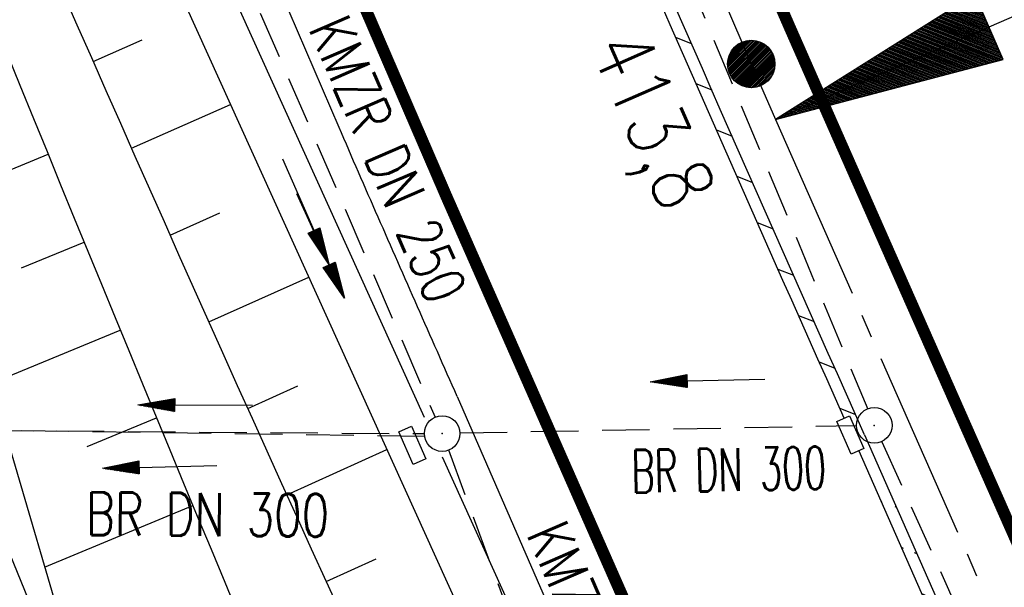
# Model space of a CAD drawing. Extents: x 447258 to 447844, y 441190 to 442763.
# Tile 31 of 123: x 447574 to 447616, y 441512 to 441536. Entities that reach past the tile are written whole.
import ezdxf
from ezdxf.enums import TextEntityAlignment as Align

# ---------------------------------------------------------------- set-up
doc = ezdxf.new("R2010")
doc.units = 0
doc.header["$LTSCALE"] = 2
doc.header["$MEASUREMENT"] = 0
for name, pattern in [('ACHSE', [5.5, 4, -0.5, 0.5, -0.5]), ('AUSGEZOGEN', [0]), ('GESTRICH-X2', [1.5, 1, -0.5])]:
    doc.linetypes.add(name, pattern=pattern)
doc.layers.get('0').update_dxf_attribs({"linetype": 'AUSGEZOGEN'})
for name, color, linetype in [('207-GRENZL-BAB', 7, 'AUSGEZOGEN'), ('ACHSELEMENT', 1, 'AUSGEZOGEN'), ('ACHSETOP', 250, 'ACHSE'), ('BOESCHG', 250, 'AUSGEZOGEN'), ('DURCHL', 200, 'GESTRICH-X2'), ('FBRTOP', 250, 'AUSGEZOGEN'), ('HEKT_B', 250, 'CONTINUOUS'), ('KANAL', 7, 'GESTRICH-X2'), ('MULDE', 250, 'AUSGEZOGEN'), ('PFEIL', 7, 'CONTINUOUS'), ('PFEILTOP', 200, 'AUSGEZOGEN'), ('SCHLITZRINNE', 200, 'AUSGEZOGEN'), ('SCHSYMBOL', 200, 'AUSGEZOGEN'), ('TEXTO', 4, 'CONTINUOUS')]:
    doc.layers.add(name, color=color, linetype=linetype)
doc.styles.add('ROMANS', font='romans.shx', dxfattribs={"width": 0.8})

# ---------------------------------------------------------------- blocks, each defined once
blk = doc.blocks.new('*X15')
at = {"color": 0}
for p, q in [((212.234, 257.394), (213.242, 258.402)), ((212.236, 257.466), (213.169, 258.4)), ((212.237, 257.326), (213.31, 258.399)), ((212.244, 257.262), (213.373, 258.392)), ((212.244, 257.545), (213.09, 258.391)), ((212.254, 257.202), (213.434, 258.381)), ((212.261, 257.633), (213.003, 258.375)), ((212.268, 257.145), (213.491, 258.368)), ((212.284, 257.09), (213.545, 258.351)), ((212.29, 257.732), (212.903, 258.346)), ((212.303, 257.038), (213.597, 258.333)), ((212.324, 256.988), (213.647, 258.312)), ((212.343, 257.856), (212.779, 258.293)), ((212.347, 256.941), (213.694, 258.288)), ((212.372, 256.895), (213.74, 258.263)), ((212.399, 256.852), (213.783, 258.236)), ((212.428, 256.81), (213.825, 258.207)), ((212.459, 256.77), (213.865, 258.176)), ((212.492, 256.732), (213.903, 258.143)), ((212.526, 256.696), (213.939, 258.109)), ((212.563, 256.662), (213.974, 258.073)), ((212.601, 256.629), (214.006, 258.035)), ((212.64, 256.598), (214.037, 257.995)), ((212.682, 256.569), (214.066, 257.953)), ((212.726, 256.542), (214.093, 257.91)), ((212.771, 256.517), (214.119, 257.864)), ((212.819, 256.493), (214.142, 257.817)), ((212.868, 256.472), (214.163, 257.767)), ((212.92, 256.454), (214.182, 257.715)), ((212.975, 256.437), (214.198, 257.661)), ((213.032, 256.424), (214.211, 257.603)), ((213.092, 256.414), (214.222, 257.543)), ((213.156, 256.407), (214.229, 257.479)), ((213.224, 256.404), (214.232, 257.412)), ((213.296, 256.406), (214.23, 257.339)), ((213.375, 256.414), (214.222, 257.26)), ((213.463, 256.43), (214.205, 257.173)), ((213.563, 256.46), (214.176, 257.073)), ((213.686, 256.512), (214.123, 256.949))]:
    blk.add_line(p, q, dxfattribs=at)
blk = doc.blocks.new('SRMAST2')
at = {"color": 0}
blk.add_circle((0, 0), 0.999, dxfattribs=at)
blk.add_point((0, 0), dxfattribs=at)
blk.add_blockref('*X15', (-213.233, -257.403))
blk = doc.blocks.new('*X37')
at = {"color": 0}
for p, q in [((770.573, 145.096), (770.64, 145.163)), ((770.586, 145.18), (770.631, 145.225)), ((770.599, 145.263), (770.622, 145.286)), ((770.497, 144.595), (770.697, 144.795)), ((770.509, 144.679), (770.687, 144.857)), ((770.522, 144.762), (770.678, 144.918)), ((770.535, 144.846), (770.669, 144.979)), ((770.548, 144.929), (770.659, 145.041)), ((770.561, 145.013), (770.65, 145.102)), ((770.407, 144.011), (770.762, 144.366)), ((770.42, 144.094), (770.753, 144.427)), ((770.433, 144.178), (770.744, 144.489)), ((770.446, 144.261), (770.734, 144.55)), ((770.458, 144.345), (770.725, 144.611)), ((770.471, 144.428), (770.716, 144.673)), ((770.484, 144.512), (770.706, 144.734)), ((770.318, 143.426), (770.828, 143.937)), ((770.331, 143.51), (770.819, 143.998)), ((770.343, 143.593), (770.809, 144.059)), ((770.356, 143.677), (770.8, 144.121)), ((770.369, 143.76), (770.791, 144.182)), ((770.382, 143.844), (770.781, 144.243)), ((770.394, 143.927), (770.772, 144.305)), ((770.228, 142.842), (770.894, 143.508)), ((770.241, 142.925), (770.884, 143.569)), ((770.254, 143.009), (770.875, 143.63)), ((770.267, 143.092), (770.866, 143.692)), ((770.279, 143.176), (770.856, 143.753)), ((770.292, 143.259), (770.847, 143.814)), ((770.305, 143.343), (770.838, 143.875)), ((770.152, 142.341), (770.95, 143.14)), ((770.164, 142.425), (770.941, 143.201)), ((770.177, 142.508), (770.931, 143.262)), ((770.19, 142.592), (770.922, 143.324)), ((770.203, 142.675), (770.913, 143.385)), ((770.215, 142.758), (770.903, 143.446)), ((770.062, 141.757), (771.016, 142.71)), ((770.075, 141.84), (771.006, 142.772)), ((770.088, 141.924), (770.997, 142.833)), ((770.1, 142.007), (770.988, 142.894)), ((770.113, 142.091), (770.978, 142.956)), ((770.126, 142.174), (770.969, 143.017)), ((770.139, 142.258), (770.96, 143.078)), ((769.973, 141.172), (771.082, 142.281)), ((769.985, 141.256), (771.072, 142.342)), ((769.998, 141.339), (771.063, 142.404)), ((770.011, 141.423), (771.053, 142.465)), ((770.024, 141.506), (771.044, 142.526)), ((770.037, 141.59), (771.035, 142.588)), ((770.049, 141.673), (771.025, 142.649)), ((769.883, 140.588), (771.147, 141.852)), ((769.896, 140.671), (771.138, 141.913)), ((769.909, 140.755), (771.129, 141.974)), ((769.922, 140.838), (771.119, 142.036)), ((769.934, 140.922), (771.11, 142.097)), ((769.947, 141.005), (771.1, 142.158)), ((769.96, 141.089), (771.091, 142.22)), ((769.794, 140.003), (771.213, 141.423)), ((769.807, 140.087), (771.204, 141.484)), ((769.819, 140.17), (771.194, 141.545)), ((769.832, 140.254), (771.185, 141.607)), ((769.845, 140.337), (771.175, 141.668)), ((769.858, 140.421), (771.166, 141.729)), ((769.87, 140.504), (771.157, 141.79)), ((769.717, 139.502), (771.269, 141.055)), ((769.73, 139.586), (771.26, 141.116)), ((769.743, 139.669), (771.251, 141.177)), ((769.755, 139.753), (771.241, 141.239)), ((769.768, 139.836), (771.232, 141.3)), ((769.781, 139.92), (771.222, 141.361)), ((769.628, 138.918), (771.335, 140.625)), ((769.64, 139.001), (771.326, 140.687)), ((769.653, 139.085), (771.316, 140.748)), ((769.666, 139.168), (771.307, 140.809)), ((769.679, 139.252), (771.297, 140.871)), ((769.692, 139.335), (771.288, 140.932)), ((769.704, 139.419), (771.279, 140.993)), ((769.538, 138.334), (771.401, 140.196)), ((769.551, 138.417), (771.391, 140.257)), ((769.564, 138.501), (771.382, 140.319)), ((769.577, 138.584), (771.373, 140.38)), ((769.589, 138.667), (771.363, 140.441)), ((769.602, 138.751), (771.354, 140.503)), ((769.615, 138.834), (771.344, 140.564)), ((769.449, 137.749), (771.466, 139.767)), ((769.462, 137.833), (771.457, 139.828)), ((769.474, 137.916), (771.448, 139.889)), ((769.487, 138), (771.438, 139.951)), ((769.5, 138.083), (771.429, 140.012)), ((769.513, 138.167), (771.419, 140.073)), ((769.525, 138.25), (771.41, 140.135)), ((769.372, 137.248), (771.523, 139.399)), ((769.385, 137.332), (771.513, 139.46)), ((769.398, 137.415), (771.504, 139.521)), ((769.41, 137.499), (771.495, 139.583)), ((769.423, 137.582), (771.485, 139.644)), ((769.436, 137.666), (771.476, 139.705)), ((769.283, 136.664), (771.588, 138.97)), ((769.295, 136.747), (771.579, 139.031)), ((769.308, 136.831), (771.57, 139.092)), ((769.321, 136.914), (771.56, 139.154)), ((769.334, 136.998), (771.551, 139.215)), ((769.347, 137.081), (771.542, 139.276)), ((769.359, 137.165), (771.532, 139.338)), ((769.193, 136.079), (771.654, 138.54)), ((769.206, 136.163), (771.645, 138.602)), ((769.219, 136.246), (771.635, 138.663)), ((769.232, 136.33), (771.626, 138.724)), ((769.244, 136.413), (771.617, 138.786)), ((769.257, 136.497), (771.607, 138.847)), ((769.27, 136.58), (771.598, 138.908)), ((769.116, 135.578), (771.71, 138.172)), ((769.129, 135.662), (771.701, 138.234)), ((769.142, 135.745), (771.692, 138.295)), ((769.155, 135.829), (771.682, 138.356)), ((769.158, 135.549), (771.72, 138.111)), ((769.168, 135.912), (771.673, 138.418)), ((769.18, 135.996), (771.664, 138.479)), ((769.229, 135.549), (771.729, 138.05)), ((769.299, 135.549), (771.739, 137.988)), ((769.37, 135.549), (771.748, 137.927)), ((769.441, 135.549), (771.757, 137.866)), ((769.511, 135.549), (771.767, 137.804)), ((769.582, 135.549), (771.776, 137.743)), ((769.653, 135.549), (771.786, 137.682)), ((769.724, 135.549), (771.795, 137.62)), ((769.794, 135.549), (771.804, 137.559)), ((769.865, 135.549), (771.814, 137.498)), ((769.936, 135.549), (771.823, 137.436)), ((770.006, 135.549), (771.832, 137.375)), ((770.077, 135.549), (771.842, 137.314)), ((770.148, 135.549), (771.851, 137.252)), ((770.218, 135.549), (771.861, 137.191)), ((770.289, 135.549), (771.87, 137.13)), ((770.36, 135.549), (771.879, 137.069)), ((770.431, 135.549), (771.889, 137.007)), ((770.501, 135.549), (771.898, 136.946)), ((770.572, 135.549), (771.908, 136.885)), ((770.643, 135.549), (771.917, 136.823)), ((770.713, 135.549), (771.926, 136.762)), ((770.784, 135.549), (771.936, 136.701)), ((770.855, 135.549), (771.945, 136.639)), ((770.926, 135.549), (771.955, 136.578)), ((770.996, 135.549), (771.964, 136.517)), ((771.067, 135.549), (771.973, 136.455)), ((771.138, 135.549), (771.983, 136.394)), ((771.208, 135.549), (771.992, 136.333)), ((771.279, 135.549), (772.001, 136.271)), ((771.35, 135.549), (772.011, 136.21)), ((771.421, 135.549), (772.02, 136.149)), ((771.491, 135.549), (772.03, 136.087)), ((771.562, 135.549), (772.039, 136.026)), ((771.633, 135.549), (772.048, 135.965)), ((771.703, 135.549), (772.058, 135.903)), ((771.774, 135.549), (772.067, 135.842)), ((771.845, 135.549), (772.077, 135.781)), ((771.916, 135.549), (772.086, 135.719)), ((771.986, 135.549), (772.095, 135.658)), ((772.057, 135.549), (772.105, 135.597))]:
    blk.add_line(p, q, dxfattribs=at)
blk = doc.blocks.new('ELPFEIL')
for p, q in [((0, 0), (-1.5, -9.8)), ((0, 0), (0, -70)), ((1.5, -9.8), (0, 0)), ((-1.5, -9.8), (1.5, -9.8))]:
    blk.add_line(p, q)
blk.add_blockref('*X37', (-770.612, -145.349))
blk = doc.blocks.new('PFEIL2')
at = {"color": 0}
for p, q in [((0.88, 0.002), (-2.401, -0.012)), ((0.881, -0.271), (0.879, 0.276)), ((0.879, 0.276), (2.429, 0.009)), ((0.911, 0.27), (0.879, 0.265)), ((0.965, 0.261), (0.879, 0.246)), ((1.019, 0.252), (0.879, 0.228)), ((1.073, 0.242), (0.879, 0.209)), ((1.127, 0.233), (0.879, 0.191)), ((1.181, 0.224), (0.879, 0.172)), ((1.235, 0.214), (0.879, 0.154)), ((1.289, 0.205), (0.879, 0.135)), ((1.343, 0.196), (0.879, 0.117)), ((1.397, 0.187), (0.879, 0.098)), ((1.451, 0.177), (0.879, 0.08)), ((1.505, 0.168), (0.879, 0.061)), ((1.559, 0.159), (0.88, 0.043)), ((1.613, 0.149), (0.88, 0.024)), ((1.668, 0.14), (0.88, 0.006)), ((1.722, 0.131), (0.88, -0.013)), ((1.776, 0.121), (0.88, -0.031)), ((1.83, 0.112), (0.88, -0.05)), ((1.884, 0.103), (0.88, -0.068)), ((1.938, 0.094), (0.88, -0.087)), ((1.992, 0.084), (0.88, -0.105)), ((2.046, 0.075), (0.88, -0.124)), ((2.1, 0.066), (0.88, -0.142)), ((2.154, 0.056), (0.88, -0.161)), ((2.208, 0.047), (0.88, -0.179)), ((2.262, 0.038), (0.881, -0.198)), ((2.316, 0.029), (0.881, -0.216)), ((2.37, 0.019), (0.881, -0.235)), ((2.424, 0.01), (0.881, -0.253)), ((2.429, 0.009), (0.881, -0.271))]:
    blk.add_line(p, q, dxfattribs=at)
blk = doc.blocks.new('GST')
at = {"color": 0}
blk.add_circle((0, 0), 0.75, dxfattribs=at)
blk.add_point((0, 0), dxfattribs=at)

msp = doc.modelspace()

# ---------------------------------------------------------------- hatches: boundary and pattern name
at = {"layer": 'SCHLITZRINNE'}
h = msp.add_hatch(dxfattribs=at)
h.set_pattern_fill('_USER', color=256, scale=1.5, angle=45, style=0, pattern_type=0)
h.set_pattern_definition([(338.483, (447624.2416, 441485.766), (0.55017, 1.39546), [])])
edge = h.paths.add_edge_path()
edge.add_line((447610.021, 441518.082), (447623.55, 441487.358))
edge.add_line((447609.774, 441517.402), (447623.013, 441487.337))

# ---------------------------------------------------------------- linework, layer by layer
at = {"layer": '207-GRENZL-BAB', "flags": 128}
msp.add_lwpolyline([(447577.247, 441505.145), (447557.273, 441554.155)], dxfattribs=at)
at = {"layer": 'ACHSETOP'}
msp.add_lwpolyline([(447576.399, 441602.92), (447585.728, 441579.726), (447595.345, 441556.65), (447605.249, 441533.696), (447606.276, 441531.359), (447615.324, 441510.816), (447625.401, 441487.937), (447635.478, 441465.058), (447645.555, 441442.179), (447655.632, 441419.3), (447664.311, 441399.595), (447665.707, 441396.419), (447675.602, 441373.461), (447685.211, 441350.381), (447694.532, 441327.184), (447703.565, 441303.873), (447712.307, 441280.452), (447720.757, 441256.924), (447727.723, 441236.746)], dxfattribs=at)
at = {"layer": 'BOESCHG'}
for p, q in [((447577.529, 441533.803), (447579.599, 441534.714)), ((447579.145, 441530.144), (447583.316, 441531.991)), ((447570.209, 441527.673), (447575.634, 441529.891)), ((447580.768, 441526.488), (447582.866, 441527.422)), ((447574.507, 441525.105), (447577.15, 441526.189)), ((447582.4, 441522.836), (447586.609, 441524.722)), ((447573.21, 441520.239), (447578.671, 441522.49)), ((447584.039, 441519.187), (447586.147, 441520.137)), ((447577.273, 441517.582), (447580.198, 441518.793)), ((447585.685, 441515.542), (447589.903, 441517.452)), ((447575.486, 441512.503), (447581.73, 441515.098)), ((447587.34, 441511.9), (447589.445, 441512.859))]:
    msp.add_line(p, q, dxfattribs=at)
for points in [[(447490.874, 441774.634, 0.000732), (447503.191, 441735.269, 0.001058), (447504.239, 441731.961, 0.000049), (447527.037, 441660.553, 0.012987), (447548.526, 441598.847, 0.008782), (447584.24, 441509.076)], [(447505.968, 441733.072, 0.000005), (447506.375, 441731.761, 0.000001), (447528.372, 441660.974, 0.018969), (447550.06, 441599.512, 0.012778), (447587.97, 441510.52)]]:
    msp.add_lwpolyline(points, format="xyb", dxfattribs=at)
msp.add_lwpolyline([(447535.393, 441609.942), (447542.85, 441590.182), (447559.53, 441551.234), (447572.53, 441522.552), (447577.817, 441504.581)], dxfattribs=at)
at = {"layer": 'DURCHL'}
for p, q in [((447591.503, 441518.009), (447570.048, 441518.313)), ((447592.969, 441518.156), (447609.688, 441518.469))]:
    msp.add_line(p, q, dxfattribs=at)
at = {"layer": 'FBRTOP'}
for points in [[(447596.796, 441597.663, 0.001559), (447601.461, 441586.168, 0.001554), (447606.816, 441573.203, 0.002025), (447610.996, 441563.287, 0.001093), (447616.906, 441549.506, 0.001666), (447620.835, 441540.483, 0.000011), (447621.788, 441538.315, 0.000206), (447621.839, 441538.198, 0.000001), (447626.135, 441528.445, 0.000001), (447630.882, 441517.668), (447640.959, 441494.789), (447651.036, 441471.91), (447661.113, 441449.031), (447671.19, 441426.152), (447679.869, 441406.447, -0.000188), (447679.975, 441406.205, -0.000015), (447681.295, 441403.204, -0.001781), (447685.209, 441394.21, -0.001137), (447691.256, 441380.093, -0.001972), (447695.572, 441369.84, -0.001557), (447700.946, 441356.817, -0.001551), (447705.677, 441345.148, -0.001548), (447710.345, 441333.425, -0.001549), (447714.941, 441321.673, -0.001552)], [(447592.864, 441519.691, -0.000906), (447589.531, 441527.246, -0.001815), (447587.888, 441531.026), (447582.978, 441542.435, 0.000025), (447579.61, 441550.259, -0.000053), (447578.044, 441553.898, -0.002251), (447577.34, 441555.555, -0.000382), (447573.238, 441565.351, -0.000494), (447571.275, 441570.062, -0.000339), (447568.428, 441576.927, -0.002595), (447564.871, 441585.649, -0.001581), (447559.152, 441600.012, -0.001793)]]:
    msp.add_lwpolyline(points, format="xyb", dxfattribs=at)
at = {"layer": 'FBRTOP', "const_width": 0.5}
msp.add_lwpolyline([(447578.014, 441604.42, 0.003665), (447585.929, 441584.743, 0.002614), (447597.747, 441556.396, 0.003477), (447606.89, 441535.195, 0.000497), (447610.711, 441526.526, -0.000129), (447625.466, 441493.113, -0.000808), (447627.63, 441488.188, -0.000267), (447634.144, 441473.275)], format="xyb", dxfattribs=at)
msp.add_lwpolyline([(447563.378, 441597.777), (447572.772, 441574.421), (447582.456, 441551.184), (447592.413, 441528.107), (447593.459, 441525.727), (447602.512, 441505.173), (447612.589, 441482.294), (447622.666, 441459.415), (447632.743, 441436.536), (447642.82, 441413.657), (447651.499, 441393.952), (447652.87, 441390.832), (447662.711, 441368), (447672.253, 441345.08), (447681.509, 441322.045), (447690.479, 441298.896), (447699.16, 441275.638), (447707.552, 441252.274), (447714.192, 441233.037)], dxfattribs=at)
at = {"layer": 'FBRTOP', "flags": 128}
msp.add_lwpolyline([(447592.864, 441519.691), (447597.85, 441508.252), (447602.998, 441496.699), (447607.925, 441485.474), (447612.957, 441474.125), (447618.046, 441462.568), (447623.097, 441451.167), (447628.097, 441439.852), (447633.133, 441428.425), (447638.193, 441416.975), (447643.252, 441405.573), (447648.3, 441394.189)], dxfattribs=at)
at = {"layer": 'KANAL'}
for p, q in [((447593.281, 441559.625), (447610.156, 441519.156)), ((447583.375, 441538.594), (447591.938, 441518.813)), ((447570, 441518.281), (447591.469, 441518.125)), ((447592.969, 441518.156), (447609.688, 441518.469)), ((447610.75, 441517.781), (447624.25, 441487.875)), ((447592.5, 441517.438), (447600.688, 441495.188))]:
    msp.add_line(p, q, dxfattribs=at)
at = {"layer": 'MULDE'}
for points in [[(447473.823, 441857.549), (447477.436, 441842.032), (447495.095, 441776.992), (447507.623, 441735.044), (447519.228, 441698.463), (447532.684, 441659.647), (447547.057, 441619.955), (447564.859, 441575.14), (447580.521, 441538.161), (447594.276, 441507.799)], [(447509.198, 441736.76), (447509.535, 441735.632), (447521.126, 441699.093), (447534.57, 441660.315), (447548.927, 441620.665), (447566.709, 441575.899), (447582.353, 441538.964), (447591.479, 441518.821)], [(447592.235, 441517.15), (447596.108, 441508.603)]]:
    msp.add_lwpolyline(points, dxfattribs=at)
msp.add_lwpolyline([(447584.351, 441638.959, 0.00375), (447591.023, 441621.681, 0.003249), (447600.195, 441598.883, 0.001753), (447608.965, 441577.699, 0.002489), (447615.267, 441562.837, 0.000937), (447627.102, 441535.445, 0.001147), (447636.866, 441513.104, 0.000211), (447644.083, 441496.713, 0.000002), (447644.324, 441496.166, 0.001202)], format="xyb", dxfattribs=at)
at = {"layer": 'SCHLITZRINNE'}
for p, q in [((447602.065, 441534.819), (447602.725, 441534.558)), ((447602.922, 441532.868), (447603.583, 441532.608)), ((447603.781, 441530.917), (447604.443, 441530.657)), ((447604.642, 441528.965), (447605.304, 441528.704)), ((447605.505, 441527.013), (447606.168, 441526.752)), ((447606.37, 441525.059), (447607.033, 441524.798)), ((447607.237, 441523.105), (447607.901, 441522.844)), ((447608.106, 441521.15), (447608.77, 441520.888)), ((447608.977, 441519.194), (447609.642, 441518.933))]:
    msp.add_line(p, q, dxfattribs=at)
for points in [[(447610.021, 441518.082, -0.002426), (447597.936, 441545.518, -0.004663), (447591.85, 441559.882, -0.000107), (447575.547, 441599.407, -0.003601), (447575.071, 441600.587, -0.002348), (447570.509, 441612.285, -0.001625), (447564.05, 441629.24, -0.002837), (447555.938, 441651.121, -0.002516), (447547.056, 441675.89, -0.003905), (447538.931, 441699.496, -0.003699), (447530.733, 441724.549, -0.003001), (447523.632, 441747.275, -0.002813), (447516.338, 441771.607, -0.002621), (447509.059, 441796.886, -0.002971), (447502.887, 441819.258, -0.003233), (447497.122, 441841.215, -0.002784), (447490.733, 441866.796, -0.003184), (447484.619, 441892.581, -0.003433), (447479.649, 441914.852, -0.003376)], [(447609.164, 441518.775, -0.002347), (447597.477, 441545.319, -0.004426), (447591.692, 441558.956, -0.000107)]]:
    msp.add_lwpolyline(points, format="xyb", dxfattribs=at)
at = {"layer": 'SCHLITZRINNE', "flags": 128}
for points in [[(447610.021, 441518.082), (447623.55, 441487.358)], [(447609.774, 441517.402), (447623.013, 441487.337)]]:
    msp.add_lwpolyline(points, dxfattribs=at)
at = {"layer": 'SCHSYMBOL'}
for points in [[(447609.387, 441518.874), (447609.993, 441517.498), (447609.46, 441517.263), (447608.854, 441518.639)], [(447590.933, 441518.442), (447591.539, 441517.067), (447591.006, 441516.832), (447590.4, 441518.207)]]:
    msp.add_lwpolyline(points, close=True, dxfattribs=at)

# ---------------------------------------------------------------- block references
at = {"layer": 'ACHSELEMENT', "rotation": 113.4431115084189}
msp.add_blockref('ELPFEIL', (447606.276, 441531.359), dxfattribs=at)
at = {"layer": 'HEKT_B'}
msp.add_blockref('SRMAST2', (447605.249, 441533.696), dxfattribs=at)
at = {"layer": 'PFEIL'}
for p, rotation in [((447586.481, 441527.485), 293.3755999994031), ((447603.423, 441520.367), 181.0891000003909), ((447581.843, 441519.328), 179.5761000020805)]:
    msp.add_blockref('PFEIL2', p, dxfattribs=dict(at, rotation=rotation))
at = {"layer": 'PFEILTOP'}
for p, rotation in [((447587.11, 441526.044), 294.1826108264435), ((447603.423, 441520.367), 181.0891), ((447580.345, 441516.723), 181.0891)]:
    msp.add_blockref('PFEIL2', p, dxfattribs=dict(at, rotation=rotation))
at = {"layer": 'SCHSYMBOL', "rotation": 293.7708000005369}
for p in [(447610.431, 441518.474), (447592.23, 441518.128)]:
    msp.add_blockref('GST', p, dxfattribs=at)

# ---------------------------------------------------------------- texts
at = {"layer": 'DURCHL', "style": 'ROMANS', "width": 0.6}
msp.add_text('BR DN 300', height=1.8, rotation=1.0891, dxfattribs=at).set_placement((447604.319, 441515.711), align=Align.CENTER)
at = {"layer": 'HEKT_B', "style": 'ROMANS', "width": 0.8}
msp.add_text('413,8', height=2.5, rotation=293.6978, dxfattribs=at).set_placement((447598.443, 441534.392))
at = {"layer": 'TEXTO', "style": 'ROMANS', "width": 0.75}
for s, rotation, p in [('KMZR DN 250', 293.3756, (447589.117, 441529.322)), ('BR DN 300', 359.5761, (447582.342, 441513.817)), ('KMZR DN 250', 293.4021, (447598.305, 441508.022))]:
    msp.add_text(s, height=1.8, rotation=rotation, dxfattribs=at).set_placement(p, align=Align.CENTER)

doc.saveas('drawing.dxf')
